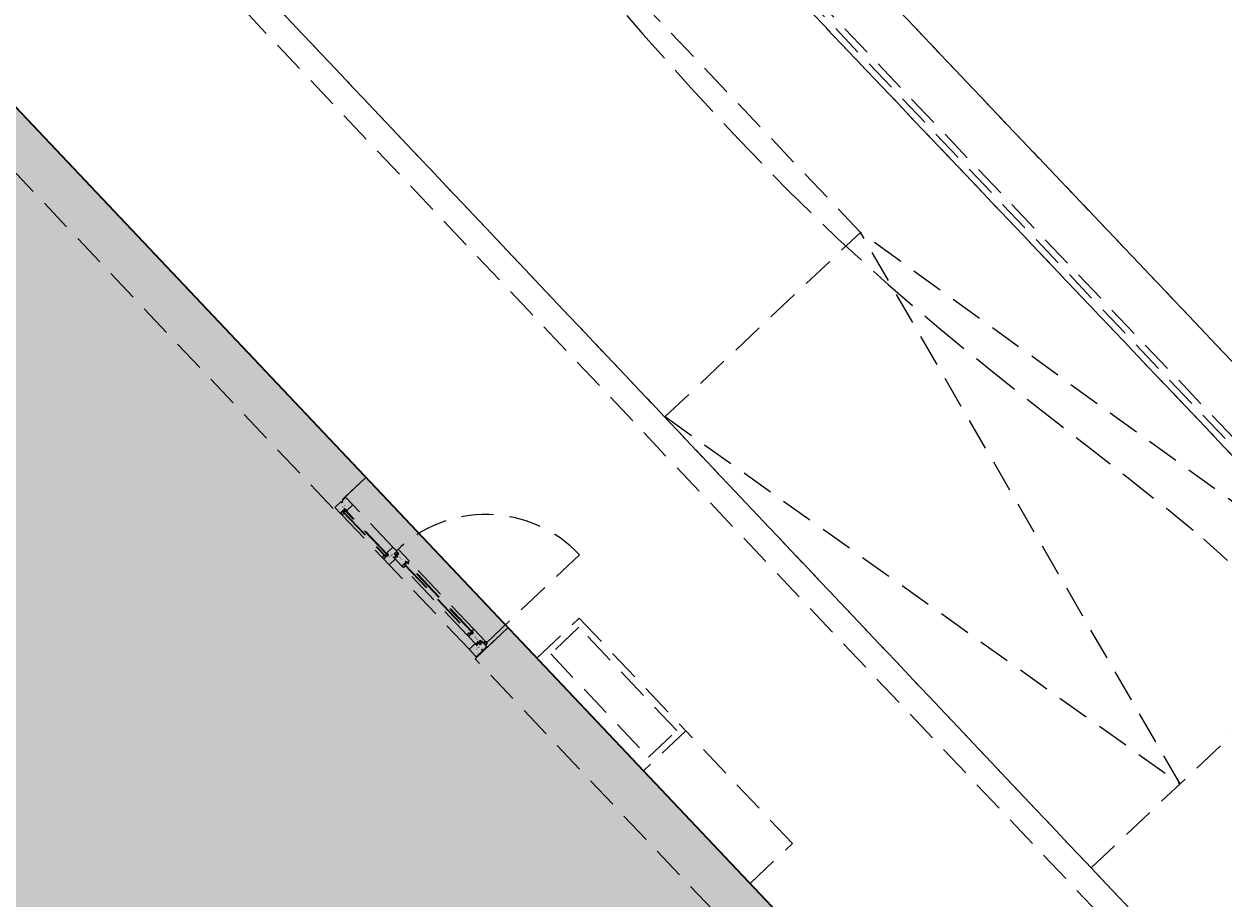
# Model space of a CAD drawing. Header units: metres. Extents: x 104098 to 104607, y 427853 to 428230.
# Tile 136 of 147: x 104285.92 to 104295.2, y 428135.44 to 428142.2. Entities that reach past the tile are written whole.
import ezdxf

# ---------------------------------------------------------------- set-up
doc = ezdxf.new("R2010")
doc.units = ezdxf.units.M
doc.linetypes.add('DASHED2', pattern=[0.375, 0.25, -0.125])
doc.layers.add('N-WE-OG-BEBOUWING-G_School', color=7, linetype='Continuous', lineweight=35)
doc.layers.add('N-WE-VH-VERHARDING-AP_BEBOUWING', color=7, linetype='Continuous', true_color=0xcfcfcf)
doc.styles.add('1_020-25', font='arial.ttf', dxfattribs={"height": 100})

# ---------------------------------------------------------------- blocks, each defined once
blk = doc.blocks.new('school2')
at = {"color": 252, "linetype": 'DASHED2'}
for p, q in [((108015.0957, 456635.4097), (108015.178, 456595.5761)), ((108013.7598, 456605.8746), (108013.6957, 456635.4068)), ((108014.6016, 456632.5407), (108014.6769, 456596.0761)), ((108014.727, 456596.0261), (108014.6516, 456632.546)), ((108014.7772, 456595.9761), (108014.7016, 456632.5513)), ((108014.7772, 456595.9761), (108014.7016, 456632.5513)), ((108015.1015, 456632.5938), (108015.178, 456595.5761)), ((108014.6769, 456596.0761), (108014.6018, 456632.4402)), ((108014.6769, 456596.0761), (108014.6018, 456632.4393)), ((108009.678, 456616.7761), (108009.678, 456597.5761)), ((108009.678, 456597.5761), (108009.678, 456616.7761)), ((108009.678, 456597.5761), (108009.678, 456616.7761)), ((108009.678, 456597.7761), (108009.678, 456616.7761)), ((108009.678, 456597.5761), (108009.678, 456616.7761)), ((108009.678, 456597.7761), (108009.678, 456616.7761)), ((108009.678, 456597.5761), (108009.678, 456616.7761)), ((108009.678, 456616.7761), (108009.678, 456597.5761)), ((108011.478, 456616.7761), (108011.478, 456597.7761)), ((108011.478, 456616.7761), (108011.478, 456597.7761)), ((108011.678, 456597.5761), (108011.678, 456616.7761)), ((108011.678, 456616.7761), (108011.678, 456597.5761)), ((108011.678, 456616.7761), (108011.678, 456597.5761)), ((108011.678, 456616.7761), (108011.678, 456596.5761)), ((108009.328, 456607.1261), (108009.328, 456611.8761)), ((108009.678, 456611.8761), (108009.678, 456607.1261)), ((108013.6136, 456608.7102), (108013.5912, 456608.1458)), ((108013.5912, 456608.1458), (108013.5755, 456607.5884)), ((108013.5755, 456607.5884), (108013.5694, 456607.0382)), ((108009.678, 456607.1261), (108009.328, 456607.1261)), ((108009.344, 456607.0621), (108009.344, 456607.1181)), ((108009.347, 456607.1211), (108009.4064, 456607.1211)), ((108009.4079, 456607.1196), (108009.4079, 456607.1111)), ((108009.4079, 456607.1111), (108009.4181, 456607.1111)), ((108009.4181, 456607.1111), (108009.4181, 456607.1196)), ((108009.4196, 456607.1211), (108009.455, 456607.1211)), ((108009.455, 456607.1211), (108009.455, 456607.1211)), ((108009.455, 456607.1211), (108009.455, 456607.1211)), ((108009.455, 456607.1211), (108009.455, 456607.1211)), ((108009.455, 456607.1211), (108009.455, 456607.1211)), ((108009.455, 456607.1211), (108009.455, 456607.1211)), ((108009.455, 456607.1211), (108009.455, 456607.1211)), ((108009.458, 456607.1261), (108009.678, 456607.1261)), ((108009.458, 456607.1181), (108009.458, 456607.0441)), ((108009.678, 456607.1261), (108009.678, 456605.5261)), ((108009.344, 456607.0561), (108009.344, 456607.0471)), ((108009.344, 456607.0431), (108009.344, 456606.5892)), ((108009.3462, 456607.0442), (108009.362, 456607.0414)), ((108009.366, 456607.0591), (108009.347, 456607.0591)), ((108009.352, 456607.0591), (108009.347, 456607.0591)), ((108009.356, 456607.0591), (108009.352, 456607.0591)), ((108009.3813, 456607.0591), (108009.356, 456607.0591)), ((108009.362, 456607.0414), (108009.362, 456607.0451)), ((108009.362, 456607.0451), (108009.366, 456607.0451)), ((108009.366, 456607.0451), (108009.366, 456607.0591)), ((108009.366, 456607.0551), (108009.366, 456606.5771)), ((108009.39, 456607.0551), (108009.366, 456607.0551)), ((108009.366, 456607.0551), (108009.37, 456607.0551)), ((108009.37, 456607.0551), (108009.37, 456606.5771)), ((108009.385, 456607.0481), (108009.37, 456607.0481)), ((108009.37, 456607.0481), (108009.385, 456607.0481)), ((108009.385, 456607.0481), (108009.385, 456607.0551)), ((108009.385, 456606.5841), (108009.385, 456607.0481)), ((108009.39, 456607.0551), (108009.394, 456607.0551)), ((108009.39, 456607.0461), (108009.39, 456607.0551)), ((108009.39, 456606.5771), (108009.39, 456607.0551)), ((108009.394, 456607.0461), (108009.39, 456607.0461)), ((108009.394, 456607.0591), (108009.3916, 456607.0591)), ((108009.394, 456607.0426), (108009.394, 456607.0591)), ((108009.394, 456607.0551), (108009.394, 456607.0461)), ((108009.3954, 456607.0411), (108009.394, 456607.0426)), ((108009.455, 456607.0411), (108009.3954, 456607.0411)), ((108009.458, 456606.5911), (108009.458, 456607.0411)), ((108013.5694, 456607.0382), (108013.576, 456606.4956)), ((108009.344, 456606.5761), (108009.344, 456606.5852)), ((108009.344, 456606.5701), (108009.344, 456606.5141)), ((108009.3462, 456606.5881), (108009.362, 456606.5909)), ((108009.3813, 456606.5731), (108009.347, 456606.5731)), ((108009.366, 456606.5731), (108009.347, 456606.5731)), ((108009.362, 456606.5909), (108009.362, 456606.5871)), ((108009.362, 456606.5871), (108009.366, 456606.5871)), ((108009.366, 456606.5871), (108009.366, 456606.5731)), ((108009.366, 456606.5771), (108009.39, 456606.5771)), ((108009.385, 456606.5841), (108009.37, 456606.5841)), ((108009.37, 456606.5841), (108009.385, 456606.5841)), ((108009.37, 456606.5771), (108009.385, 456606.5771)), ((108009.385, 456606.5771), (108009.385, 456606.5841)), ((108009.394, 456606.5861), (108009.39, 456606.5861)), ((108009.39, 456606.5861), (108009.39, 456606.5771)), ((108009.39, 456606.5771), (108009.394, 456606.5771)), ((108009.394, 456606.5731), (108009.3916, 456606.5731)), ((108009.3954, 456606.5911), (108009.394, 456606.5897)), ((108009.394, 456606.5897), (108009.394, 456606.5731)), ((108009.394, 456606.5771), (108009.394, 456606.5861)), ((108009.455, 456606.5911), (108009.3954, 456606.5911)), ((108009.43, 456606.5276), (108009.43, 456606.5451)), ((108009.43, 456606.5451), (108009.456, 456606.5451)), ((108009.458, 456606.5471), (108009.458, 456606.5881)), ((108009.458, 456606.5496), (108009.458, 456606.5331)), ((108009.4738, 456606.5511), (108009.4595, 456606.5511)), ((108009.4768, 456606.4273), (108009.4768, 456606.5481)), ((108009.344, 456605.6121), (108009.344, 456606.5101)), ((108009.347, 456606.5111), (108009.4065, 456606.5111)), ((108009.408, 456606.5126), (108009.408, 456606.5321)), ((108009.408, 456606.5321), (108009.412, 456606.5321)), ((108009.4088, 456606.5191), (108009.4088, 456606.4401)), ((108009.4172, 456606.5211), (108009.4108, 456606.5211)), ((108009.412, 456606.5321), (108009.4134, 456606.5269)), ((108009.4144, 456606.5261), (108009.4285, 456606.5261)), ((108009.4193, 456606.5161), (108009.4182, 456606.5204)), ((108009.4236, 456606.5161), (108009.4193, 456606.5161)), ((108009.4248, 456606.5204), (108009.4236, 456606.5161)), ((108009.43, 456606.5211), (108009.4257, 456606.5211)), ((108009.4284, 456606.5218), (108009.4283, 456606.5217)), ((108009.4283, 456606.5217), (108009.4283, 456606.5217)), ((108009.4283, 456606.5217), (108009.4283, 456606.5216)), ((108009.4283, 456606.5216), (108009.4283, 456606.5214)), ((108009.4283, 456606.5214), (108009.4283, 456606.5214)), ((108009.4283, 456606.5214), (108009.4283, 456606.5213)), ((108009.4283, 456606.5213), (108009.4284, 456606.5213)), ((108009.4285, 456606.5219), (108009.4284, 456606.5219)), ((108009.4284, 456606.5219), (108009.4284, 456606.5218)), ((108009.4284, 456606.5218), (108009.4284, 456606.5218)), ((108009.4284, 456606.5213), (108009.4284, 456606.5212)), ((108009.4284, 456606.5212), (108009.4284, 456606.5212)), ((108009.4284, 456606.5212), (108009.4285, 456606.5212)), ((108009.4286, 456606.5219), (108009.4285, 456606.5219)), ((108009.4285, 456606.5219), (108009.4285, 456606.5219)), ((108009.4285, 456606.5212), (108009.4285, 456606.5212)), ((108009.4285, 456606.5212), (108009.4286, 456606.5211)), ((108009.432, 456606.5219), (108009.4286, 456606.5219)), ((108009.4286, 456606.5219), (108009.4286, 456606.5219)), ((108009.4286, 456606.5211), (108009.4286, 456606.5211)), ((108009.4286, 456606.5211), (108009.4322, 456606.5211)), ((108009.4301, 456606.5311), (108009.43, 456606.531)), ((108009.43, 456606.531), (108009.43, 456606.531)), ((108009.43, 456606.531), (108009.43, 456606.5309)), ((108009.43, 456606.5309), (108009.43, 456606.5309)), ((108009.43, 456606.5309), (108009.43, 456606.5308)), ((108009.43, 456606.5308), (108009.43, 456606.5284)), ((108009.43, 456606.5284), (108009.43, 456606.5284)), ((108009.43, 456606.5284), (108009.43, 456606.5283)), ((108009.43, 456606.5283), (108009.43, 456606.5283)), ((108009.43, 456606.5283), (108009.43, 456606.5282)), ((108009.43, 456606.5282), (108009.4301, 456606.5282)), ((108009.4304, 456606.5271), (108009.43, 456606.5238)), ((108009.43, 456606.5238), (108009.43, 456606.5222)), ((108009.43, 456606.5222), (108009.4302, 456606.5219)), ((108009.43, 456606.5126), (108009.43, 456606.5211)), ((108009.4302, 456606.5177), (108009.43, 456606.5175)), ((108009.43, 456606.5175), (108009.43, 456606.516)), ((108009.43, 456606.516), (108009.4306, 456606.5149)), ((108009.435, 456606.5126), (108009.43, 456606.5126)), ((108009.4302, 456606.5311), (108009.4301, 456606.5311)), ((108009.4301, 456606.5311), (108009.4301, 456606.5311)), ((108009.4301, 456606.5282), (108009.4301, 456606.5282)), ((108009.4301, 456606.5282), (108009.4302, 456606.5282)), ((108009.4303, 456606.5311), (108009.4302, 456606.5311)), ((108009.4302, 456606.5311), (108009.4302, 456606.5311)), ((108009.4302, 456606.5282), (108009.4302, 456606.5281)), ((108009.4302, 456606.5281), (108009.4303, 456606.5281)), ((108009.4302, 456606.5219), (108009.4309, 456606.5219)), ((108009.4303, 456606.5177), (108009.4302, 456606.5177)), ((108009.4311, 456606.5311), (108009.4303, 456606.5311)), ((108009.4303, 456606.5281), (108009.4305, 456606.5281)), ((108009.4305, 456606.5176), (108009.4303, 456606.5177)), ((108009.431, 456606.5285), (108009.4304, 456606.5271)), ((108009.4305, 456606.5281), (108009.4306, 456606.5282)), ((108009.4305, 456606.5281), (108009.4305, 456606.5281)), ((108009.4306, 456606.5168), (108009.4305, 456606.5176)), ((108009.4306, 456606.5282), (108009.4306, 456606.5282)), ((108009.4306, 456606.5282), (108009.4307, 456606.5282)), ((108009.4306, 456606.5238), (108009.431, 456606.5268)), ((108009.4307, 456606.5228), (108009.4306, 456606.5238)), ((108009.4306, 456606.5162), (108009.4306, 456606.5168)), ((108009.4311, 456606.5154), (108009.4306, 456606.5162)), ((108009.4306, 456606.5149), (108009.4341, 456606.5131)), ((108009.4307, 456606.5282), (108009.4307, 456606.5283)), ((108009.4307, 456606.5283), (108009.4308, 456606.5283)), ((108009.4307, 456606.5282), (108009.4307, 456606.5282)), ((108009.4316, 456606.5238), (108009.4307, 456606.5228)), ((108009.4308, 456606.5295), (108009.4308, 456606.5303)), ((108009.4308, 456606.5303), (108009.431, 456606.5303)), ((108009.4313, 456606.5295), (108009.4308, 456606.5295)), ((108009.4308, 456606.5284), (108009.4308, 456606.5289)), ((108009.4308, 456606.5289), (108009.431, 456606.5289)), ((108009.4308, 456606.5283), (108009.4308, 456606.5284)), ((108009.4308, 456606.5284), (108009.4308, 456606.5284)), ((108009.4309, 456606.5219), (108009.4318, 456606.523)), ((108009.431, 456606.5303), (108009.432, 456606.5283)), ((108009.431, 456606.5289), (108009.431, 456606.5285)), ((108009.431, 456606.5268), (108009.4317, 456606.5284)), ((108009.4311, 456606.5266), (108009.431, 456606.5265)), ((108009.431, 456606.5265), (108009.431, 456606.5263)), ((108009.431, 456606.5263), (108009.4311, 456606.5261)), ((108009.4312, 456606.5311), (108009.4311, 456606.5311)), ((108009.4311, 456606.5311), (108009.4311, 456606.5311)), ((108009.4312, 456606.5268), (108009.4311, 456606.5266)), ((108009.4311, 456606.5261), (108009.4316, 456606.5238)), ((108009.4341, 456606.5143), (108009.4311, 456606.5154)), ((108009.4312, 456606.5311), (108009.4312, 456606.5311)), ((108009.4313, 456606.5311), (108009.4312, 456606.5311)), ((108009.4313, 456606.527), (108009.4312, 456606.5268)), ((108009.4313, 456606.531), (108009.4313, 456606.5311)), ((108009.4324, 456606.5289), (108009.4313, 456606.531)), ((108009.4313, 456606.531), (108009.4313, 456606.531)), ((108009.4314, 456606.5294), (108009.4313, 456606.5295)), ((108009.4314, 456606.5271), (108009.4313, 456606.527)), ((108009.4317, 456606.5286), (108009.4314, 456606.5294)), ((108009.4315, 456606.5272), (108009.4314, 456606.5271)), ((108009.4317, 456606.5273), (108009.4315, 456606.5272)), ((108009.4317, 456606.5284), (108009.4317, 456606.5286)), ((108009.4319, 456606.5273), (108009.4317, 456606.5273)), ((108009.4318, 456606.523), (108009.432, 456606.5219)), ((108009.432, 456606.5273), (108009.4319, 456606.5273)), ((108009.4319, 456606.5263), (108009.432, 456606.5264)), ((108009.4319, 456606.5262), (108009.4319, 456606.5263)), ((108009.4319, 456606.5263), (108009.4319, 456606.5263)), ((108009.4319, 456606.5261), (108009.4319, 456606.5262)), ((108009.4319, 456606.526), (108009.4319, 456606.5261)), ((108009.4324, 456606.524), (108009.4319, 456606.526)), ((108009.432, 456606.5283), (108009.4324, 456606.5281)), ((108009.4341, 456606.5273), (108009.432, 456606.5273)), ((108009.432, 456606.5264), (108009.4321, 456606.5265)), ((108009.432, 456606.5264), (108009.432, 456606.5264)), ((108009.4321, 456606.5265), (108009.4322, 456606.5265)), ((108009.4322, 456606.5265), (108009.4322, 456606.5265)), ((108009.4322, 456606.5265), (108009.4323, 456606.5265)), ((108009.4322, 456606.5211), (108009.4331, 456606.5174)), ((108009.4323, 456606.5265), (108009.4341, 456606.5265)), ((108009.4326, 456606.5289), (108009.4324, 456606.5289)), ((108009.4324, 456606.5281), (108009.4328, 456606.5282)), ((108009.4341, 456606.524), (108009.4324, 456606.524)), ((108009.4333, 456606.5309), (108009.4326, 456606.5289)), ((108009.4338, 456606.5181), (108009.4326, 456606.5232)), ((108009.4326, 456606.5232), (108009.4341, 456606.5232)), ((108009.4328, 456606.5282), (108009.4331, 456606.5284)), ((108009.4331, 456606.5284), (108009.4337, 456606.5303)), ((108009.4331, 456606.5174), (108009.4331, 456606.5174)), ((108009.4331, 456606.5174), (108009.4332, 456606.5173)), ((108009.4332, 456606.5173), (108009.4332, 456606.5173)), ((108009.4332, 456606.5173), (108009.4332, 456606.5172)), ((108009.4332, 456606.5172), (108009.4333, 456606.5172)), ((108009.4334, 456606.531), (108009.4333, 456606.531)), ((108009.4333, 456606.531), (108009.4333, 456606.5309)), ((108009.4333, 456606.5172), (108009.4334, 456606.5172)), ((108009.4335, 456606.5311), (108009.4334, 456606.5311)), ((108009.4334, 456606.5311), (108009.4334, 456606.5311)), ((108009.4334, 456606.5311), (108009.4334, 456606.531)), ((108009.4334, 456606.5172), (108009.4334, 456606.5171)), ((108009.4334, 456606.5171), (108009.4335, 456606.5171)), ((108009.4336, 456606.5311), (108009.4335, 456606.5311)), ((108009.4335, 456606.5311), (108009.4335, 456606.5311)), ((108009.4335, 456606.5171), (108009.4341, 456606.5171)), ((108009.4347, 456606.5311), (108009.4336, 456606.5311)), ((108009.4337, 456606.5303), (108009.4341, 456606.5303)), ((108009.4341, 456606.5181), (108009.4338, 456606.5181)), ((108009.4341, 456606.5303), (108009.4341, 456606.5273)), ((108009.4341, 456606.5265), (108009.4341, 456606.524)), ((108009.4341, 456606.5232), (108009.4341, 456606.5181)), ((108009.4341, 456606.5171), (108009.4341, 456606.5143)), ((108009.4341, 456606.5131), (108009.4347, 456606.5131)), ((108009.4348, 456606.5311), (108009.4347, 456606.5311)), ((108009.4347, 456606.5311), (108009.4347, 456606.5311)), ((108009.4347, 456606.5131), (108009.4348, 456606.5132)), ((108009.4347, 456606.5131), (108009.4347, 456606.5131)), ((108009.4349, 456606.5311), (108009.4348, 456606.5311)), ((108009.4348, 456606.5311), (108009.4348, 456606.5311)), ((108009.4348, 456606.5132), (108009.4348, 456606.5132)), ((108009.4348, 456606.5132), (108009.4349, 456606.5132)), ((108009.4349, 456606.531), (108009.4349, 456606.5311)), ((108009.435, 456606.5309), (108009.4349, 456606.531)), ((108009.4349, 456606.531), (108009.4349, 456606.531)), ((108009.4349, 456606.5132), (108009.4349, 456606.5133)), ((108009.4349, 456606.5133), (108009.435, 456606.5133)), ((108009.4349, 456606.5132), (108009.4349, 456606.5132)), ((108009.435, 456606.5316), (108009.435, 456606.5126)), ((108009.435, 456606.5308), (108009.435, 456606.5309)), ((108009.435, 456606.5309), (108009.435, 456606.5309)), ((108009.435, 456606.5134), (108009.435, 456606.5308)), ((108009.435, 456606.5133), (108009.435, 456606.5134)), ((108009.435, 456606.5134), (108009.435, 456606.5134)), ((108009.4407, 456606.5331), (108009.4365, 456606.5331)), ((108009.4407, 456606.5306), (108009.4407, 456606.5331)), ((108009.4427, 456606.5306), (108009.4407, 456606.5306)), ((108009.4408, 456606.5306), (108009.4408, 456606.5326)), ((108009.4408, 456606.5326), (108009.4568, 456606.5326)), ((108009.4438, 456606.5306), (108009.4408, 456606.5306)), ((108009.4427, 456606.5213), (108009.4427, 456606.5306)), ((108009.455, 456606.5213), (108009.4427, 456606.5213)), ((108009.4438, 456606.5276), (108009.4438, 456606.5306)), ((108009.4538, 456606.5276), (108009.4438, 456606.5276)), ((108009.4538, 456606.5306), (108009.4538, 456606.5276)), ((108009.4568, 456606.5306), (108009.4538, 456606.5306)), ((108009.457, 456606.5306), (108009.455, 456606.5306)), ((108009.455, 456606.5306), (108009.455, 456606.5213)), ((108009.4568, 456606.5326), (108009.4568, 456606.5306)), ((108009.458, 456606.5331), (108009.457, 456606.5331)), ((108009.457, 456606.5331), (108009.457, 456606.5306)), ((108013.576, 456606.4956), (108013.5984, 456605.9608)), ((108009.4088, 456606.4341), (108009.4088, 456606.4251)), ((108009.4088, 456605.7012), (108009.4088, 456606.4211)), ((108009.411, 456606.4222), (108009.4268, 456606.4194)), ((108009.4308, 456606.4371), (108009.4118, 456606.4371)), ((108009.4118, 456606.4371), (108009.4461, 456606.4371)), ((108009.4268, 456606.4194), (108009.4268, 456606.4231)), ((108009.4268, 456606.4231), (108009.4308, 456606.4231)), ((108009.4308, 456606.4231), (108009.4308, 456606.4371)), ((108009.4308, 456606.4331), (108009.4308, 456605.6891)), ((108009.4548, 456606.4331), (108009.4308, 456606.4331)), ((108009.4348, 456606.4331), (108009.4348, 456605.6891)), ((108009.4348, 456606.4261), (108009.4498, 456606.4261)), ((108009.4498, 456605.6891), (108009.4498, 456606.4331)), ((108009.4548, 456606.4331), (108009.4588, 456606.4331)), ((108009.4548, 456606.4241), (108009.4548, 456606.4331)), ((108009.4548, 456605.6891), (108009.4548, 456606.4331)), ((108009.4588, 456606.4241), (108009.4548, 456606.4241)), ((108009.4564, 456606.4371), (108009.4588, 456606.4371)), ((108009.4588, 456606.4371), (108009.4588, 456606.4206)), ((108009.4588, 456606.4331), (108009.4588, 456606.4241)), ((108009.4588, 456606.4206), (108009.4602, 456606.4191)), ((108009.4602, 456606.4191), (108009.4748, 456606.4245)), ((108009.4768, 456605.699), (108009.4768, 456606.4233)), ((108013.5984, 456605.9608), (108013.6384, 456605.4347)), ((108011.6827, 456605.8766), (108013.7598, 456605.8746)), ((108011.6827, 456605.8766), (108012.6253, 456601.0757)), ((108012.6253, 456601.0757), (108013.7598, 456605.8746)), ((108014.6666, 456601.0737), (108013.7598, 456605.8746)), ((108009.4588, 456605.7017), (108009.4602, 456605.7031)), ((108009.4602, 456605.7031), (108009.4748, 456605.6978)), ((108009.347, 456605.6111), (108009.4065, 456605.6111)), ((108009.4088, 456605.6881), (108009.4088, 456605.6972)), ((108009.4088, 456605.6031), (108009.4088, 456605.6821)), ((108009.411, 456605.7001), (108009.4268, 456605.7029)), ((108009.4308, 456605.6851), (108009.4118, 456605.6851)), ((108009.4118, 456605.6851), (108009.4461, 456605.6851)), ((108009.4268, 456605.7029), (108009.4268, 456605.6991)), ((108009.4268, 456605.6991), (108009.4308, 456605.6991)), ((108009.4308, 456605.6991), (108009.4308, 456605.6851)), ((108009.4308, 456605.6891), (108009.4548, 456605.6891)), ((108009.4348, 456605.6961), (108009.4498, 456605.6961)), ((108009.4588, 456605.6981), (108009.4548, 456605.6981)), ((108009.4548, 456605.6981), (108009.4548, 456605.6891)), ((108009.4548, 456605.6891), (108009.4588, 456605.6891)), ((108009.4564, 456605.6851), (108009.4588, 456605.6851)), ((108009.4588, 456605.6851), (108009.4588, 456605.7017)), ((108009.4588, 456605.6891), (108009.4588, 456605.6981)), ((108009.4768, 456605.695), (108009.4768, 456605.5741)), ((108009.328, 456602.4761), (108009.328, 456605.5261)), ((108009.328, 456605.5261), (108009.678, 456605.5261)), ((108009.344, 456605.5341), (108009.344, 456605.6081)), ((108009.4064, 456605.5311), (108009.347, 456605.5311)), ((108009.4181, 456605.5411), (108009.4079, 456605.5411)), ((108009.4079, 456605.5411), (108009.4079, 456605.5326)), ((108009.408, 456605.6096), (108009.408, 456605.5901)), ((108009.408, 456605.5901), (108009.412, 456605.5901)), ((108009.4172, 456605.6011), (108009.4108, 456605.6011)), ((108009.412, 456605.5901), (108009.4134, 456605.5954)), ((108009.4144, 456605.5961), (108009.4285, 456605.5961)), ((108009.4181, 456605.5326), (108009.4181, 456605.5411)), ((108009.4193, 456605.6061), (108009.4182, 456605.6019)), ((108009.4236, 456605.6061), (108009.4193, 456605.6061)), ((108009.455, 456605.5311), (108009.4196, 456605.5311)), ((108009.4248, 456605.6019), (108009.4236, 456605.6061)), ((108009.43, 456605.6011), (108009.4257, 456605.6011)), ((108009.4283, 456605.6009), (108009.4284, 456605.601)), ((108009.4283, 456605.6008), (108009.4283, 456605.6009)), ((108009.4283, 456605.6009), (108009.4283, 456605.6009)), ((108009.4283, 456605.6006), (108009.4283, 456605.6008)), ((108009.4283, 456605.6005), (108009.4283, 456605.6006)), ((108009.4283, 456605.6006), (108009.4283, 456605.6006)), ((108009.4284, 456605.6005), (108009.4283, 456605.6005)), ((108009.4284, 456605.601), (108009.4284, 456605.6011)), ((108009.4284, 456605.6011), (108009.4285, 456605.6011)), ((108009.4284, 456605.601), (108009.4284, 456605.601)), ((108009.4284, 456605.6004), (108009.4284, 456605.6005)), ((108009.4284, 456605.6005), (108009.4284, 456605.6005)), ((108009.4285, 456605.6004), (108009.4284, 456605.6004)), ((108009.4285, 456605.6011), (108009.4285, 456605.6011)), ((108009.4285, 456605.6011), (108009.4286, 456605.6011)), ((108009.4286, 456605.6003), (108009.4285, 456605.6004)), ((108009.4285, 456605.6004), (108009.4285, 456605.6004)), ((108009.4286, 456605.6011), (108009.4286, 456605.6011)), ((108009.4286, 456605.6011), (108009.4322, 456605.6011)), ((108009.432, 456605.6003), (108009.4286, 456605.6003)), ((108009.4286, 456605.6003), (108009.4286, 456605.6003)), ((108009.435, 456605.6096), (108009.43, 456605.6096)), ((108009.43, 456605.6096), (108009.43, 456605.6011)), ((108009.43, 456605.6063), (108009.4306, 456605.6074)), ((108009.43, 456605.6048), (108009.43, 456605.6063)), ((108009.4302, 456605.6046), (108009.43, 456605.6048)), ((108009.43, 456605.6001), (108009.4302, 456605.6003)), ((108009.43, 456605.5984), (108009.43, 456605.6001)), ((108009.4304, 456605.5952), (108009.43, 456605.5984)), ((108009.43, 456605.5946), (108009.43, 456605.5771)), ((108009.43, 456605.594), (108009.4301, 456605.5941)), ((108009.43, 456605.5939), (108009.43, 456605.594)), ((108009.43, 456605.594), (108009.43, 456605.594)), ((108009.43, 456605.5938), (108009.43, 456605.5939)), ((108009.43, 456605.5939), (108009.43, 456605.5939)), ((108009.43, 456605.5914), (108009.43, 456605.5938)), ((108009.43, 456605.5913), (108009.43, 456605.5914)), ((108009.43, 456605.5914), (108009.43, 456605.5914)), ((108009.43, 456605.5912), (108009.43, 456605.5913)), ((108009.43, 456605.5913), (108009.43, 456605.5913)), ((108009.4301, 456605.5912), (108009.43, 456605.5912)), ((108009.43, 456605.5771), (108009.456, 456605.5771)), ((108009.4301, 456605.5941), (108009.4301, 456605.5941)), ((108009.4301, 456605.5941), (108009.4302, 456605.5941)), ((108009.4302, 456605.5912), (108009.4301, 456605.5912)), ((108009.4301, 456605.5912), (108009.4301, 456605.5912)), ((108009.4303, 456605.6046), (108009.4302, 456605.6046)), ((108009.4302, 456605.6003), (108009.4309, 456605.6003)), ((108009.4302, 456605.5941), (108009.4302, 456605.5941)), ((108009.4302, 456605.5941), (108009.4303, 456605.5941)), ((108009.4302, 456605.5911), (108009.4302, 456605.5912)), ((108009.4303, 456605.5911), (108009.4302, 456605.5911)), ((108009.4305, 456605.6047), (108009.4303, 456605.6046)), ((108009.4303, 456605.5941), (108009.4305, 456605.5941)), ((108009.4311, 456605.5911), (108009.4303, 456605.5911)), ((108009.431, 456605.5938), (108009.4304, 456605.5952)), ((108009.4306, 456605.6054), (108009.4305, 456605.6047)), ((108009.4305, 456605.5941), (108009.4305, 456605.5941)), ((108009.4305, 456605.5941), (108009.4306, 456605.5941)), ((108009.4306, 456605.6074), (108009.4341, 456605.6091)), ((108009.4311, 456605.6069), (108009.4306, 456605.6061)), ((108009.4306, 456605.6061), (108009.4306, 456605.6054)), ((108009.4307, 456605.5994), (108009.4306, 456605.5985)), ((108009.4306, 456605.5985), (108009.431, 456605.5955)), ((108009.4306, 456605.5941), (108009.4306, 456605.5941)), ((108009.4306, 456605.5941), (108009.4307, 456605.5941)), ((108009.4316, 456605.5985), (108009.4307, 456605.5994)), ((108009.4307, 456605.5941), (108009.4307, 456605.594)), ((108009.4307, 456605.594), (108009.4307, 456605.594)), ((108009.4307, 456605.594), (108009.4308, 456605.5939)), ((108009.4308, 456605.5939), (108009.4308, 456605.5939)), ((108009.4308, 456605.5939), (108009.4308, 456605.5938)), ((108009.4308, 456605.5938), (108009.4308, 456605.5934)), ((108009.4308, 456605.5934), (108009.431, 456605.5934)), ((108009.4313, 456605.5928), (108009.4308, 456605.5928)), ((108009.4308, 456605.5928), (108009.4308, 456605.5919)), ((108009.4308, 456605.5919), (108009.431, 456605.5919)), ((108009.4309, 456605.6003), (108009.4318, 456605.5993)), ((108009.431, 456605.596), (108009.4311, 456605.5962)), ((108009.431, 456605.5958), (108009.431, 456605.596)), ((108009.4311, 456605.5956), (108009.431, 456605.5958)), ((108009.431, 456605.5955), (108009.4317, 456605.5939)), ((108009.431, 456605.5919), (108009.432, 456605.594)), ((108009.431, 456605.5934), (108009.431, 456605.5938)), ((108009.4341, 456605.608), (108009.4311, 456605.6069)), ((108009.4311, 456605.5962), (108009.4316, 456605.5985)), ((108009.4312, 456605.5955), (108009.4311, 456605.5956)), ((108009.4312, 456605.5912), (108009.4311, 456605.5911)), ((108009.4311, 456605.5911), (108009.4311, 456605.5911)), ((108009.4313, 456605.5953), (108009.4312, 456605.5955)), ((108009.4312, 456605.5912), (108009.4312, 456605.5912)), ((108009.4313, 456605.5912), (108009.4312, 456605.5912)), ((108009.4314, 456605.5952), (108009.4313, 456605.5953)), ((108009.4324, 456605.5933), (108009.4313, 456605.5913)), ((108009.4314, 456605.5929), (108009.4313, 456605.5928)), ((108009.4313, 456605.5913), (108009.4313, 456605.5913)), ((108009.4313, 456605.5913), (108009.4313, 456605.5912)), ((108009.4315, 456605.5951), (108009.4314, 456605.5952)), ((108009.4317, 456605.5936), (108009.4314, 456605.5929)), ((108009.4317, 456605.595), (108009.4315, 456605.5951)), ((108009.4319, 456605.595), (108009.4317, 456605.595)), ((108009.4317, 456605.5939), (108009.4317, 456605.5936)), ((108009.4318, 456605.5993), (108009.432, 456605.6003)), ((108009.4324, 456605.5982), (108009.4319, 456605.5962)), ((108009.4319, 456605.5962), (108009.4319, 456605.5962)), ((108009.4319, 456605.5962), (108009.4319, 456605.5961)), ((108009.4319, 456605.5961), (108009.4319, 456605.596)), ((108009.4319, 456605.596), (108009.4319, 456605.5959)), ((108009.4319, 456605.5959), (108009.432, 456605.5959)), ((108009.432, 456605.5949), (108009.4319, 456605.595)), ((108009.432, 456605.5959), (108009.432, 456605.5958)), ((108009.432, 456605.5958), (108009.4321, 456605.5958)), ((108009.4341, 456605.5949), (108009.432, 456605.5949)), ((108009.432, 456605.594), (108009.4324, 456605.5942)), ((108009.4321, 456605.5958), (108009.4322, 456605.5958)), ((108009.4322, 456605.6011), (108009.4331, 456605.6048)), ((108009.4322, 456605.5958), (108009.4322, 456605.5957)), ((108009.4322, 456605.5957), (108009.4323, 456605.5957)), ((108009.4323, 456605.5957), (108009.4341, 456605.5957)), ((108009.4341, 456605.5982), (108009.4324, 456605.5982)), ((108009.4324, 456605.5942), (108009.4328, 456605.5941)), ((108009.4326, 456605.5933), (108009.4324, 456605.5933)), ((108009.4338, 456605.6041), (108009.4326, 456605.599)), ((108009.4326, 456605.599), (108009.4341, 456605.599)), ((108009.4333, 456605.5913), (108009.4326, 456605.5933)), ((108009.4328, 456605.5941), (108009.4331, 456605.5938)), ((108009.4331, 456605.6049), (108009.4332, 456605.605)), ((108009.4331, 456605.6048), (108009.4331, 456605.6049)), ((108009.4331, 456605.5938), (108009.4337, 456605.5919)), ((108009.4332, 456605.605), (108009.4332, 456605.6051)), ((108009.4332, 456605.6051), (108009.4333, 456605.6051)), ((108009.4332, 456605.605), (108009.4332, 456605.605)), ((108009.4333, 456605.6051), (108009.4334, 456605.6051)), ((108009.4334, 456605.5913), (108009.4333, 456605.5913)), ((108009.4333, 456605.5913), (108009.4333, 456605.5913)), ((108009.4334, 456605.6051), (108009.4334, 456605.6051)), ((108009.4334, 456605.6051), (108009.4335, 456605.6051)), ((108009.4334, 456605.5912), (108009.4334, 456605.5913)), ((108009.4335, 456605.5912), (108009.4334, 456605.5912)), ((108009.4334, 456605.5912), (108009.4334, 456605.5912)), ((108009.4335, 456605.6051), (108009.4341, 456605.6051)), ((108009.4335, 456605.5911), (108009.4335, 456605.5912)), ((108009.4336, 456605.5911), (108009.4335, 456605.5911)), ((108009.4347, 456605.5911), (108009.4336, 456605.5911)), ((108009.4337, 456605.5919), (108009.4341, 456605.5919)), ((108009.4341, 456605.6041), (108009.4338, 456605.6041)), ((108009.4341, 456605.6091), (108009.4347, 456605.6091)), ((108009.4341, 456605.6051), (108009.4341, 456605.608)), ((108009.4341, 456605.599), (108009.4341, 456605.6041)), ((108009.4341, 456605.5957), (108009.4341, 456605.5982)), ((108009.4341, 456605.5919), (108009.4341, 456605.5949)), ((108009.4347, 456605.6091), (108009.4347, 456605.6091)), ((108009.4347, 456605.6091), (108009.4348, 456605.6091)), ((108009.4348, 456605.5912), (108009.4347, 456605.5911)), ((108009.4347, 456605.5911), (108009.4347, 456605.5911)), ((108009.4348, 456605.6091), (108009.4348, 456605.6091)), ((108009.4348, 456605.6091), (108009.4349, 456605.6091)), ((108009.4349, 456605.5912), (108009.4348, 456605.5912)), ((108009.4348, 456605.5912), (108009.4348, 456605.5912)), ((108009.4349, 456605.6091), (108009.4349, 456605.609)), ((108009.4349, 456605.609), (108009.4349, 456605.609)), ((108009.4349, 456605.609), (108009.435, 456605.6089)), ((108009.435, 456605.5913), (108009.4349, 456605.5913)), ((108009.4349, 456605.5913), (108009.4349, 456605.5912)), ((108009.4349, 456605.5912), (108009.4349, 456605.5912)), ((108009.435, 456605.5906), (108009.435, 456605.6096)), ((108009.435, 456605.6089), (108009.435, 456605.6089)), ((108009.435, 456605.6089), (108009.435, 456605.6088)), ((108009.435, 456605.6088), (108009.435, 456605.5914)), ((108009.435, 456605.5914), (108009.435, 456605.5914)), ((108009.435, 456605.5914), (108009.435, 456605.5913)), ((108009.4407, 456605.5891), (108009.4365, 456605.5891)), ((108009.4427, 456605.5916), (108009.4407, 456605.5916)), ((108009.4407, 456605.5916), (108009.4407, 456605.5891)), ((108009.4438, 456605.5916), (108009.4408, 456605.5916)), ((108009.4408, 456605.5916), (108009.4408, 456605.5896)), ((108009.4408, 456605.5896), (108009.4568, 456605.5896)), ((108009.455, 456605.6009), (108009.4427, 456605.6009)), ((108009.4427, 456605.6009), (108009.4427, 456605.5916)), ((108009.4538, 456605.5946), (108009.4438, 456605.5946)), ((108009.4438, 456605.5946), (108009.4438, 456605.5916)), ((108009.4538, 456605.5916), (108009.4538, 456605.5946)), ((108009.4568, 456605.5916), (108009.4538, 456605.5916)), ((108009.455, 456605.5916), (108009.455, 456605.6009)), ((108009.457, 456605.5916), (108009.455, 456605.5916)), ((108009.4568, 456605.5896), (108009.4568, 456605.5916)), ((108009.457, 456605.5891), (108009.457, 456605.5916)), ((108009.458, 456605.5891), (108009.457, 456605.5891)), ((108009.458, 456605.5726), (108009.458, 456605.5891)), ((108009.458, 456605.5751), (108009.458, 456605.5341)), ((108009.4611, 456605.561), (108009.458, 456605.561)), ((108009.458, 456605.5522), (108009.4633, 456605.5522)), ((108009.678, 456605.5261), (108009.458, 456605.5261)), ((108009.4593, 456605.5702), (108009.4593, 456605.5711)), ((108009.4738, 456605.5711), (108009.4595, 456605.5711)), ((108009.4624, 456605.5552), (108009.4595, 456605.5681)), ((108009.4627, 456605.5711), (108009.4627, 456605.571)), ((108009.463, 456605.5681), (108009.4642, 456605.5626)), ((108009.4723, 456605.5566), (108010.4669, 456605.5566)), ((108009.678, 456605.5261), (108009.678, 456602.4761)), ((108013.6384, 456605.4347), (108013.6926, 456604.9208)), ((108009.6786, 456604.0011), (108009.6786, 456605.2011)), ((108009.6786, 456605.2011), (108010.1286, 456605.2011)), ((108010.0786, 456605.1511), (108009.7786, 456605.1511)), ((108009.7786, 456605.1511), (108009.7786, 456604.0511)), ((108010.0786, 456604.0511), (108010.0786, 456605.1511)), ((108010.1286, 456605.2011), (108010.1286, 456604.0011)), ((108013.6926, 456604.9208), (108013.7564, 456604.4233)), ((108013.7564, 456604.4233), (108013.8253, 456603.9464)), ((108009.7786, 456604.0511), (108010.0786, 456604.0511)), ((108010.1286, 456604.0011), (108009.6786, 456604.0011)), ((108010.1286, 456604.0011), (108009.6786, 456604.0011)), ((108009.6786, 456604.0011), (108009.6786, 456602.8011)), ((108010.1286, 456602.8011), (108010.1286, 456604.0011)), ((108013.8253, 456603.9464), (108013.8945, 456603.4941)), ((108013.8945, 456603.4941), (108013.9594, 456603.0708)), ((108013.9594, 456603.0708), (108014.0155, 456602.6805)), ((108009.6786, 456602.8011), (108010.1286, 456602.8011)), ((108014.0155, 456602.6805), (108014.0581, 456602.3275)), ((108014.0581, 456602.3275), (108014.0836, 456602.0134)), ((108011.678, 456601.0766), (108014.6666, 456601.0737))]:
    blk.add_line(p, q, dxfattribs=at)
for centre, radius, start, end in [((108009.347, 456607.1181), 0.003, 90, 180), ((108009.4064, 456607.1196), 0.0015, 0, 90), ((108009.4196, 456607.1196), 0.0015, 90, 180), ((108009.455, 456607.1181), 0.003, 0, 90), ((108009.347, 456607.0621), 0.003, 180, 270), ((108009.347, 456607.0561), 0.003, 90, 180), ((108009.347, 456607.0471), 0.003, 180, 255.12419), ((108009.3563, 456607.0316), 0.0113, 31.51044, 60.02305), ((108009.3865, 456607.0591), 0.00515, 0, 180), ((108009.3958, 456607.0347), 0.00647, 93.52123, 153.91606), ((108009.455, 456607.0441), 0.003, 270, 0), ((108009.347, 456606.5852), 0.003, 104.87581, 180), ((108009.347, 456606.5761), 0.003, 180, 270), ((108009.347, 456606.5701), 0.003, 90, 180), ((108009.3563, 456606.6007), 0.0113, 299.97695, 328.48956), ((108009.3865, 456606.5731), 0.00515, 180, 0), ((108009.3958, 456606.5976), 0.00647, 206.08394, 266.47877), ((108009.455, 456606.5881), 0.003, 0, 90), ((108009.456, 456606.5471), 0.002, 270, 0), ((108009.4595, 456606.5496), 0.0015, 90, 180), ((108009.4723, 456605.5566), 0.9946, 0, 90.73742), ((108009.4738, 456606.5481), 0.003, 0, 90), ((108009.347, 456606.5141), 0.003, 180, 270), ((108009.4065, 456606.5126), 0.0015, 270, 0), ((108009.4108, 456606.5191), 0.002, 90, 180), ((108009.4144, 456606.5271), 0.001, 195, 270), ((108009.4172, 456606.5201), 0.001, 15, 90), ((108009.4257, 456606.5201), 0.001, 90, 165), ((108009.4285, 456606.5276), 0.0015, 270, 0), ((108009.4365, 456606.5316), 0.0015, 90, 180), ((108009.4118, 456606.4401), 0.003, 180, 270), ((108009.4118, 456606.4341), 0.003, 90, 180), ((108009.4118, 456606.4251), 0.003, 180, 255.12419), ((108009.4211, 456606.4096), 0.0113, 31.51044, 60.02305), ((108009.4513, 456606.4371), 0.00515, 0, 180), ((108009.4651, 456606.4089), 0.0113, 115.73711, 155.76963), ((108009.4738, 456606.4273), 0.003, 290, 0), ((108009.4211, 456605.7127), 0.0113, 299.97695, 328.48956), ((108009.4651, 456605.7133), 0.0113, 204.23037, 244.26289), ((108009.347, 456605.6081), 0.003, 90, 180), ((108009.4065, 456605.6096), 0.0015, 0, 90), ((108009.4118, 456605.6972), 0.003, 104.87581, 180), ((108009.4118, 456605.6881), 0.003, 180, 270), ((108009.4118, 456605.6821), 0.003, 90, 180), ((108009.4513, 456605.6851), 0.00515, 180, 0), ((108009.4738, 456605.695), 0.003, 360, 70), ((108009.347, 456605.5341), 0.003, 180, 270), ((108009.4064, 456605.5326), 0.0015, 270, 0), ((108009.4108, 456605.6031), 0.002, 180, 270), ((108009.4144, 456605.5951), 0.001, 90, 165), ((108009.4172, 456605.6021), 0.001, 270, 345), ((108009.4196, 456605.5326), 0.0015, 180, 270), ((108009.4257, 456605.6021), 0.001, 195, 270), ((108009.4285, 456605.5946), 0.0015, 0, 90), ((108009.4365, 456605.5906), 0.0015, 180, 270), ((108009.455, 456605.5341), 0.003, 270, 0), ((108009.456, 456605.5751), 0.002, 0, 90), ((108009.4595, 456605.5726), 0.0015, 180, 270), ((108009.4693, 456605.5702), 0.01, 180, 192.54263), ((108009.4723, 456605.5566), 0.01, 188.53674, 143.65644), ((108009.4761, 456605.571), 0.0134, 180, 192.54263), ((108009.4738, 456605.5741), 0.003, 270, 0)]:
    blk.add_arc(centre, radius, start, end, dxfattribs=at)
at = {"color": 252, "linetype": 'DASHED2', "style": '1_020-25'}
for s, rotation, p in [('80x114', 180, (108009.4193, 456607.0851)), ('80x114', 180, (108009.4193, 456606.5551)), ('68x132', 270, (108009.4388, 456606.5034)), ('68x132', 270, (108009.4388, 456605.6554)), ('80x114', 180, (108009.4193, 456605.5751))]:
    blk.add_text(s, height=0.008, rotation=rotation, dxfattribs=at).set_placement(p)

msp = doc.modelspace()

# ---------------------------------------------------------------- hatches: boundary and pattern name
at = {"layer": 'N-WE-VH-VERHARDING-AP_BEBOUWING'}
h = msp.add_hatch(color=256, dxfattribs=at)
h.dxf.hatch_style = 1
h.paths.add_polyline_path([(104238.4307, 428112.824), (104250.5926, 428099.9647), (104267.4482, 428115.9061), (104271.571, 428111.5469), (104277.238, 428116.9065), (104278.2687, 428115.8167), (104295.1242, 428131.7582), (104281.9313, 428145.7077), (104265.0757, 428129.7662), (104266.1064, 428128.6764), (104260.4395, 428123.3167), (104255.286, 428128.7657)])

# ---------------------------------------------------------------- linework, layer by layer
at = {"layer": 'N-WE-OG-BEBOUWING-G_School'}
msp.add_lwpolyline([(104238.4307, 428112.824), (104250.5926, 428099.9647), (104267.4482, 428115.9061), (104271.571, 428111.5469), (104277.238, 428116.9065), (104278.2687, 428115.8167), (104295.1242, 428131.7582), (104281.9313, 428145.7077), (104265.0757, 428129.7662), (104266.1064, 428128.6764), (104260.4395, 428123.3167), (104255.286, 428128.7657)], close=True, dxfattribs=at)

# ---------------------------------------------------------------- block references
at = {"rotation": 43.40342385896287}
msp.add_blockref('school2', (339564.7791, 22181.4821), dxfattribs=at)

doc.saveas('drawing.dxf')
